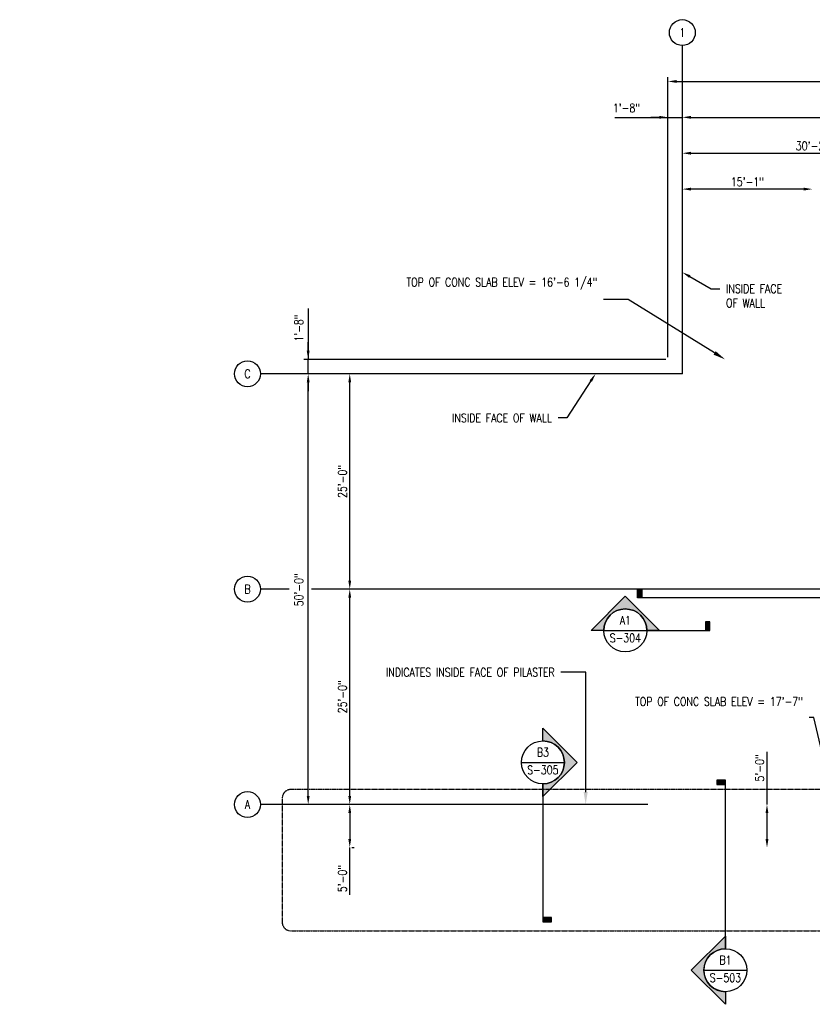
# Model space of a CAD drawing. Header units: inches. Extents: x -26116 to 15072, y -2682 to 449.
# Tile 2 of 5: x -1491 to -387, y -922 to 449. Entities that reach past the tile are written whole.
import ezdxf
from ezdxf import colors
from ezdxf.entities.mleader import LeaderData, LeaderLine
from ezdxf.enums import TextEntityAlignment as Align
from ezdxf.math import Vec2, Vec3

# ---------------------------------------------------------------- set-up
doc = ezdxf.new("R2010")
doc.units = ezdxf.units.IN
doc.header["$MEASUREMENT"] = 0
doc.linetypes.add('CENTER2', pattern=[1.125, 0.75, -0.125, 0.125, -0.125])
doc.linetypes.add('DASHED2', pattern=[0.375, 0.25, -0.125])
doc.layers.get('Defpoints').update_dxf_attribs({"color": 6})
for name, color, linetype in [('A-ANNO-SYMB', 2, 'Continuous'), ('G-ANNO-SYMB', 2, 'Continuous'), ('S-ANNO-DIMS', 1, 'Continuous'), ('S-ANNO-NOTE', 2, 'Continuous'), ('S-ANNO-SYMB', 2, 'Continuous'), ('S-ANNO-TEXT', 2, 'Continuous'), ('S-GRID', 1, 'CENTER2'), ('S-GRID-IDEN', 1, 'Continuous')]:
    doc.layers.add(name, color=color, linetype=linetype)
doc.styles.add('Annotative', font='romans.shx', dxfattribs={"width": 0.8, "height": 0.125})
doc.styles.add('Arial', font='romans.shx', dxfattribs={"width": 0.8})
doc.styles.add('ROMANS', font='romans.shx', dxfattribs={"width": 0.8})
doc.dimstyles.new('Annotative', dxfattribs={"dimscale": 0, "dimtxt": 0.125, "dimasz": 0.125, "dimexe": 0.0625, "dimexo": 0.03125, "dimgap": 0.03125, "dimtad": 1, "dimdec": 3, "dimzin": 3, "dimdsep": 46, "dimlunit": 4, "dimtxsty": 'Annotative', "dimcen": 0.09, "dimclrd": 256, "dimclrt": 2, "dimazin": 2, "dimtfac": 1, "dimtdec": 3, "dimtmove": 1, "dimatfit": 3, "dimfxl": 1, "dimtfill": 1, "dimfrac": 2, "dimtolj": 1, "dimtzin": 0, "dimlwd": -1, "dimarcsym": 0})

# ---------------------------------------------------------------- blocks, each defined once
blk = doc.blocks.new('Grid - Circle 3_8_-570341-03_SP_Framing Framing Plan-BO SLAB HIGH_DOC')
at = {"layer": 'S-GRID-IDEN'}
blk.add_circle((0, 0), 0.188, dxfattribs=at)
blk = doc.blocks.new('*D20')
at = {"layer": 'Defpoints', "color": 0, "transparency": 16777216}
for p in [(-568, 313.2), (-588, -24), (-568, -24)]:
    blk.add_point(p, dxfattribs=at)
at = {"layer": 'S-ANNO-DIMS', "transparency": 16777216}
for p, q in [((-661.8, 313.2), (-588, 313.2)), ((-600, 313.2), (-612, 313.2)), ((-588, 313.2), (-568, 313.2)), ((-588, 313.2), (-568, 313.2)), ((-556, 313.2), (-544, 313.2))]:
    blk.add_line(p, q, dxfattribs=at)
for points in [[(-600, 315.2), (-600, 311.2), (-588, 313.2)], [(-556, 315.2), (-556, 311.2), (-568, 313.2)]]:
    blk.add_solid(points, dxfattribs=at)
at = {"layer": 'S-ANNO-DIMS', "color": 2, "lineweight": -3, "transparency": 16777216, "insert": (-664.7, 332.2), "char_height": 12, "width": 49.311, "attachment_point": 1, "line_spacing_factor": 0.983083, "style": 'Annotative'}
blk.add_mtext('\\A1;1\'-8"', dxfattribs=at)
blk = doc.blocks.new('*D14')
at = {"layer": 'Defpoints', "color": 0, "transparency": 16777216}
for p in [(-206, 263.2), (-568, -24), (-206, -24)]:
    blk.add_point(p, dxfattribs=at)
at = {"layer": 'S-ANNO-DIMS', "transparency": 16777216}
blk.add_line((-556, 263.2), (-218, 263.2), dxfattribs=at)
for points in [[(-556, 265.2), (-556, 261.2), (-568, 263.2)], [(-218, 265.2), (-218, 261.2), (-206, 263.2)]]:
    blk.add_solid(points, dxfattribs=at)
at = {"layer": 'S-ANNO-DIMS', "color": 2, "lineweight": -3, "transparency": 16777216, "insert": (-387, 273.4), "char_height": 12, "width": 60.165, "attachment_point": 5, "style": 'Annotative'}
blk.add_mtext('\\A1;30\'-2"', dxfattribs=at)
blk = doc.blocks.new('*D12')
at = {"layer": 'Defpoints', "color": 0, "transparency": 16777216}
for p in [(568, 313.2), (-568, -24), (568, -24)]:
    blk.add_point(p, dxfattribs=at)
at = {"layer": 'S-ANNO-DIMS', "transparency": 16777216}
blk.add_line((-556, 313.2), (556, 313.2), dxfattribs=at)
for points in [[(-556, 315.2), (-556, 311.2), (-568, 313.2)], [(556, 315.2), (556, 311.2), (568, 313.2)]]:
    blk.add_solid(points, dxfattribs=at)
at = {"layer": 'S-ANNO-DIMS', "color": 2, "lineweight": -3, "transparency": 16777216, "insert": (0, 323.4), "char_height": 12, "width": 71.018, "attachment_point": 5, "style": 'Annotative'}
blk.add_mtext('\\A1;94\'-8"', dxfattribs=at)
blk = doc.blocks.new('*D17')
at = {"layer": 'Defpoints', "color": 0, "transparency": 16777216}
for p in [(-1031.2, -344), (-753.8, -344), (-781.8, -644)]:
    blk.add_point(p, dxfattribs=at)
at = {"layer": 'S-ANNO-DIMS', "transparency": 16777216}
blk.add_line((-1031.2, -632), (-1031.2, -356), dxfattribs=at)
for points in [[(-1033.2, -356), (-1029.2, -356), (-1031.2, -344)], [(-1033.2, -632), (-1029.2, -632), (-1031.2, -644)]]:
    blk.add_solid(points, dxfattribs=at)
at = {"layer": 'S-ANNO-DIMS', "color": 2, "lineweight": -3, "transparency": 16777216, "insert": (-1041.4, -494), "char_height": 12, "width": 60.165, "attachment_point": 5, "rotation": 90, "style": 'Annotative'}
blk.add_mtext('\\A1;25\'-0"', dxfattribs=at)
blk = doc.blocks.new('*D16')
at = {"layer": 'Defpoints', "color": 0, "transparency": 16777216}
for p in [(-1031.2, -44), (-753.8, -44), (-753.8, -344)]:
    blk.add_point(p, dxfattribs=at)
at = {"layer": 'S-ANNO-DIMS', "transparency": 16777216}
blk.add_line((-1031.2, -332), (-1031.2, -56), dxfattribs=at)
for points in [[(-1033.2, -56), (-1029.2, -56), (-1031.2, -44)], [(-1033.2, -332), (-1029.2, -332), (-1031.2, -344)]]:
    blk.add_solid(points, dxfattribs=at)
at = {"layer": 'S-ANNO-DIMS', "color": 2, "lineweight": -3, "transparency": 16777216, "insert": (-1041.4, -194), "char_height": 12, "width": 60.165, "attachment_point": 5, "rotation": 90, "style": 'Annotative'}
blk.add_mtext('\\A1;25\'-0"', dxfattribs=at)
blk = doc.blocks.new('*D11')
at = {"layer": 'Defpoints', "color": 0, "transparency": 16777216}
for p in [(-1089.1, -24), (-588, -24), (-753.8, -44)]:
    blk.add_point(p, dxfattribs=at)
at = {"layer": 'S-ANNO-DIMS', "transparency": 16777216}
for p, q in [((-1089.1, 47.1), (-1089.1, -24)), ((-1089.1, -12), (-1089.1, 0)), ((-1089.1, -44), (-1089.1, -24)), ((-1089.1, -44), (-1089.1, -24)), ((-1089.1, -56), (-1089.1, -68))]:
    blk.add_line(p, q, dxfattribs=at)
at = {"layer": 'S-ANNO-DIMS', "color": 0, "lineweight": -2, "transparency": 16777216}
blk.add_line((-591, -24), (-1095.1, -24), dxfattribs=at)
at = {"layer": 'S-ANNO-DIMS', "transparency": 16777216}
for points in [[(-1091.1, -12), (-1087.1, -12), (-1089.1, -24)], [(-1091.1, -56), (-1087.1, -56), (-1089.1, -44)]]:
    blk.add_solid(points, dxfattribs=at)
at = {"layer": 'S-ANNO-DIMS', "color": 2, "lineweight": -3, "transparency": 16777216, "insert": (-1108.1, 0.7), "char_height": 12, "width": 49.311, "attachment_point": 1, "rotation": 90, "line_spacing_factor": 0.983083, "style": 'Annotative'}
blk.add_mtext('\\A1;1\'-8"', dxfattribs=at)
blk = doc.blocks.new('*D15')
at = {"layer": 'Defpoints', "color": 0, "transparency": 16777216}
for p in [(-1089.1, -44), (-753.8, -44), (-781.8, -644)]:
    blk.add_point(p, dxfattribs=at)
at = {"layer": 'S-ANNO-DIMS', "transparency": 16777216}
blk.add_line((-1089.1, -632), (-1089.1, -56), dxfattribs=at)
for points in [[(-1091.1, -56), (-1087.1, -56), (-1089.1, -44)], [(-1091.1, -632), (-1087.1, -632), (-1089.1, -644)]]:
    blk.add_solid(points, dxfattribs=at)
at = {"layer": 'S-ANNO-DIMS', "color": 2, "lineweight": -3, "transparency": 16777216, "insert": (-1108.1, -368), "char_height": 12, "attachment_point": 1, "rotation": 90, "line_spacing_factor": 0.983083, "style": 'Annotative'}
blk.add_mtext('\\A1;50\'-0"', dxfattribs=at)
blk = doc.blocks.new('*D21')
at = {"layer": 'Defpoints', "color": 0, "transparency": 16777216}
for p in [(-432.3, -644), (-450.1, -704), (-432.3, -704)]:
    blk.add_point(p, dxfattribs=at)
at = {"layer": 'S-ANNO-DIMS', "transparency": 16777216}
for p, q in [((-450.1, -570.7), (-450.1, -644)), ((-450.1, -656), (-450.1, -692))]:
    blk.add_line(p, q, dxfattribs=at)
for points in [[(-452.1, -656), (-448.1, -656), (-450.1, -644)], [(-452.1, -692), (-448.1, -692), (-450.1, -704)]]:
    blk.add_solid(points, dxfattribs=at)
at = {"layer": 'S-ANNO-DIMS', "color": 2, "lineweight": -3, "transparency": 16777216, "insert": (-460.3, -593.1), "char_height": 12, "width": 49.311, "attachment_point": 5, "rotation": 90, "style": 'Annotative'}
blk.add_mtext('\\A1;5\'-0"', dxfattribs=at)
blk = doc.blocks.new('*U5')
at = {"lineweight": -3}
h = blk.add_hatch(color=256, dxfattribs=at)
edge = h.paths.add_edge_path()
edge.add_line((-0.312, 0), (-0.495, 0))
edge.add_line((-0.495, 0), (0, 0.495))
edge.add_line((0, 0.495), (0.495, 0))
edge.add_line((0.495, 0), (0.312, 0))
edge.add_arc((0, 0), 0.312, 0, 180)
blk.add_hatch(color=256, dxfattribs=at).paths.add_polyline_path([(1.163, 0), (1.226, 0), (1.226, 0.125), (1.163, 0.125)])
for p, q in [((0, 0.495), (-0.495, 0)), ((0.495, 0), (0, 0.495)), ((-0.312, 0), (0.312, 0))]:
    blk.add_line(p, q, dxfattribs=at)
at = {"linetype": 'Continuous', "lineweight": -3}
blk.add_line((0.312, 0), (1.226, 0), dxfattribs=at)
at = {"lineweight": -3, "flags": 128}
blk.add_lwpolyline([(-0.312, 0), (-0.495, 0), (0, 0.495), (0.495, 0), (0.312, 0, 1), (-0.312, 0)], format="xyb", close=True, dxfattribs=at)
blk.add_lwpolyline([(-0.312, 0.016), (-0.312, 0.016)], dxfattribs=at)
blk.add_lwpolyline([(-0.312, 0.016), (-0.312, 0.016)], dxfattribs=at)
blk.add_lwpolyline([(1.163, 0), (1.226, 0), (1.226, 0.125), (1.163, 0.125), (1.163, 0)], close=True, dxfattribs=at)
at = {"lineweight": -3}
blk.add_circle((0, 0), 0.312, dxfattribs=at)
at = {"linetype": 'Continuous', "lineweight": -3, "style": 'Arial'}
blk.add_attdef('X#', text='', height=0.0938, dxfattribs=at).set_placement((0, 0.047), align=Align.BOTTOM_CENTER)
blk.add_attdef('X-###', text='', height=0.0938, dxfattribs=at).set_placement((0, -0.047), align=Align.TOP_CENTER)
blk = doc.blocks.new('*U42')
at = {"lineweight": -3}
h = blk.add_hatch(color=256, dxfattribs=at)
edge = h.paths.add_edge_path()
edge.add_line((-3.583, 0), (-3.765, 0))
edge.add_line((-3.765, 0), (-3.271, 0.495))
edge.add_line((-3.271, 0.495), (-2.776, 0))
edge.add_line((-2.776, 0), (-2.958, 0))
edge.add_arc((-3.271, 0), 0.312, 0, 180)
blk.add_hatch(color=256, dxfattribs=at).paths.add_polyline_path([(10.774, 0), (10.837, 0), (10.837, 0.125), (10.774, 0.125)])
for p, q in [((-3.271, 0.495), (-3.765, 0)), ((-2.776, 0), (-3.271, 0.495)), ((-3.583, 0), (-2.958, 0))]:
    blk.add_line(p, q, dxfattribs=at)
at = {"linetype": 'Continuous', "lineweight": -3}
blk.add_line((-2.958, 0), (10.837, 0), dxfattribs=at)
at = {"lineweight": -3, "flags": 128}
blk.add_lwpolyline([(-3.583, 0), (-3.765, 0), (-3.271, 0.495), (-2.776, 0), (-2.958, 0, 1), (-3.583, 0)], format="xyb", close=True, dxfattribs=at)
blk.add_lwpolyline([(-3.583, 0.016), (-3.583, 0.016)], dxfattribs=at)
blk.add_lwpolyline([(-3.583, 0.016), (-3.583, 0.016)], dxfattribs=at)
blk.add_lwpolyline([(10.774, 0), (10.837, 0), (10.837, 0.125), (10.774, 0.125), (10.774, 0)], close=True, dxfattribs=at)
at = {"lineweight": -3}
blk.add_circle((-3.271, 0), 0.312, dxfattribs=at)
at = {"linetype": 'Continuous', "lineweight": -3, "style": 'Arial'}
blk.add_attdef('X#', text='', height=0.0938, dxfattribs=at).set_placement((-3.271, 0.047), align=Align.BOTTOM_CENTER)
blk.add_attdef('X-###', text='', height=0.0938, dxfattribs=at).set_placement((-3.271, -0.047), align=Align.TOP_CENTER)
blk = doc.blocks.new('*U10')
at = {"lineweight": -3}
h = blk.add_hatch(color=256, dxfattribs=at)
edge = h.paths.add_edge_path()
edge.add_line((0, 0.312), (0, 0.495))
edge.add_line((0, 0.495), (0.495, 0))
edge.add_line((0.495, 0), (0, -0.495))
edge.add_line((0, -0.495), (0, -0.312))
edge.add_arc((0, 0), 0.312, 270, 450)
blk.add_hatch(color=256, dxfattribs=at).paths.add_polyline_path([(0, -2.251), (0, -2.314), (0.125, -2.314), (0.125, -2.251)])
for p, q in [((0.495, 0), (0, 0.495)), ((-0.312, 0), (0.312, 0)), ((0, -0.495), (0.495, 0))]:
    blk.add_line(p, q, dxfattribs=at)
at = {"linetype": 'Continuous', "lineweight": -3}
blk.add_line((0, -0.312), (0, -2.314), dxfattribs=at)
at = {"lineweight": -3, "flags": 128}
blk.add_lwpolyline([(0, 0.312), (0, 0.495), (0.495, 0), (0, -0.495), (0, -0.312, 1), (0, 0.312)], format="xyb", close=True, dxfattribs=at)
blk.add_lwpolyline([(0.016, 0.312), (0.016, 0.312)], dxfattribs=at)
blk.add_lwpolyline([(0.016, 0.312), (0.016, 0.312)], dxfattribs=at)
blk.add_lwpolyline([(0, -2.251), (0, -2.314), (0.125, -2.314), (0.125, -2.251), (0, -2.251)], close=True, dxfattribs=at)
at = {"lineweight": -3}
blk.add_circle((0, 0), 0.312, dxfattribs=at)
at = {"linetype": 'Continuous', "lineweight": -3, "style": 'Arial'}
blk.add_attdef('X#', text='', height=0.0938, dxfattribs=at).set_placement((0, 0.047), align=Align.BOTTOM_CENTER)
blk.add_attdef('X-###', text='', height=0.0938, dxfattribs=at).set_placement((0, -0.047), align=Align.TOP_CENTER)
blk = doc.blocks.new('*U44')
at = {"lineweight": -3}
blk.add_hatch(color=256, dxfattribs=at).paths.add_polyline_path([(0, 2.382), (0, 2.444), (-0.125, 2.444), (-0.125, 2.382)])
h = blk.add_hatch(color=256, dxfattribs=at)
edge = h.paths.add_edge_path()
edge.add_line((0, -0.625), (0, -0.807))
edge.add_line((0, -0.807), (-0.495, -0.312))
edge.add_line((-0.495, -0.312), (0, 0.182))
edge.add_line((0, 0.182), (0, 0))
edge.add_arc((0, -0.312), 0.312, 90, 270)
at = {"linetype": 'Continuous', "lineweight": -3}
blk.add_line((0, 0), (0, 2.444), dxfattribs=at)
at = {"lineweight": -3}
for p, q in [((0, 0.182), (-0.495, -0.312)), ((-0.495, -0.312), (0, -0.807)), ((-0.312, -0.312), (0.312, -0.312))]:
    blk.add_line(p, q, dxfattribs=at)
at = {"lineweight": -3, "flags": 128}
blk.add_lwpolyline([(0, 2.382), (0, 2.444), (-0.125, 2.444), (-0.125, 2.382), (0, 2.382)], close=True, dxfattribs=at)
blk.add_lwpolyline([(0, -0.625), (0, -0.807), (-0.495, -0.312), (0, 0.182), (0, 0, 1), (0, -0.625)], format="xyb", close=True, dxfattribs=at)
blk.add_lwpolyline([(-0.016, -0.625), (-0.016, -0.625)], dxfattribs=at)
blk.add_lwpolyline([(-0.016, -0.625), (-0.016, -0.625)], dxfattribs=at)
at = {"lineweight": -3}
blk.add_circle((0, -0.312), 0.312, dxfattribs=at)
at = {"linetype": 'Continuous', "lineweight": -3, "style": 'Arial'}
blk.add_attdef('X#', text='', height=0.0938, dxfattribs=at).set_placement((0, -0.266), align=Align.BOTTOM_CENTER)
blk.add_attdef('X-###', text='', height=0.0938, dxfattribs=at).set_placement((0, -0.359), align=Align.TOP_CENTER)
blk = doc.blocks.new('*D36')
at = {"layer": 'Defpoints', "color": 0, "transparency": 16777216}
for p in [(-568, 213.2), (-387, 6), (-568, -24)]:
    blk.add_point(p, dxfattribs=at)
at = {"layer": 'S-ANNO-DIMS', "transparency": 16777216}
blk.add_line((-399, 213.2), (-556, 213.2), dxfattribs=at)
for points in [[(-556, 215.2), (-556, 211.2), (-568, 213.2)], [(-399, 215.2), (-399, 211.2), (-387, 213.2)]]:
    blk.add_solid(points, dxfattribs=at)
at = {"layer": 'S-ANNO-DIMS', "color": 2, "lineweight": -3, "transparency": 16777216, "insert": (-477.5, 223.4), "char_height": 12, "width": 60.165, "attachment_point": 5, "style": 'Annotative'}
blk.add_mtext('\\A1;15\'-1"', dxfattribs=at)
blk = doc.blocks.new('*D45')
at = {"layer": 'Defpoints', "color": 0, "transparency": 16777216}
for p in [(588, 363.2), (-588, -24), (588, -24)]:
    blk.add_point(p, dxfattribs=at)
at = {"layer": 'S-ANNO-DIMS', "color": 0, "lineweight": -2, "transparency": 16777216}
for p, q in [((-588, -21), (-588, 369.2)), ((588, -21), (588, 369.2))]:
    blk.add_line(p, q, dxfattribs=at)
at = {"layer": 'S-ANNO-DIMS', "transparency": 16777216}
blk.add_line((-576, 363.2), (576, 363.2), dxfattribs=at)
for points in [[(-576, 365.2), (-576, 361.2), (-588, 363.2)], [(576, 365.2), (576, 361.2), (588, 363.2)]]:
    blk.add_solid(points, dxfattribs=at)
at = {"layer": 'S-ANNO-DIMS', "color": 2, "lineweight": -3, "transparency": 16777216, "insert": (0, 373.4), "char_height": 12, "width": 71.018, "attachment_point": 5, "style": 'Annotative'}
blk.add_mtext('\\A1;98\'-0"', dxfattribs=at)
blk = doc.blocks.new('*D65')
at = {"layer": 'Defpoints', "color": 0, "transparency": 16777216}
for p in [(-1031.2, -644), (-1031.3, -704), (-1031.2, -704)]:
    blk.add_point(p, dxfattribs=at)
at = {"layer": 'S-ANNO-DIMS', "color": 0, "lineweight": -2, "transparency": 16777216}
for p, q in [((-1034.2, -644), (-1037.2, -644)), ((-1028.3, -704), (-1025.2, -704))]:
    blk.add_line(p, q, dxfattribs=at)
at = {"layer": 'S-ANNO-DIMS', "transparency": 16777216}
for p, q in [((-1031.2, -656), (-1031.2, -692)), ((-1031.2, -769.7), (-1031.2, -704))]:
    blk.add_line(p, q, dxfattribs=at)
for points in [[(-1033.2, -656), (-1029.2, -656), (-1031.2, -644)], [(-1033.2, -692), (-1029.2, -692), (-1031.2, -704)]]:
    blk.add_solid(points, dxfattribs=at)
at = {"layer": 'S-ANNO-DIMS', "color": 2, "transparency": 16777216, "insert": (-1041.4, -747.2), "char_height": 12, "attachment_point": 5, "rotation": 90, "style": 'Annotative'}
blk.add_mtext('\\A1;5\'-0"', dxfattribs=at)

msp = doc.modelspace()

# ---------------------------------------------------------------- linework, layer by layer
at = {"layer": 'A-ANNO-SYMB', "linetype": 'DASHED2', "lineweight": -3}
msp.add_lwpolyline([(1113.1835, -807.9827), (1113.1835, -635.1466, 0.414213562), (1101.1835, -623.1466), (-1113.2843, -623.1466, 0.414213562), (-1125.2843, -635.1466), (-1125.2843, -807.9827, 0.414213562), (-1113.2843, -819.9827), (1101.1835, -819.9827, 0.414213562)], format="xyb", close=True, dxfattribs=at)
at = {"layer": 'S-GRID', "lineweight": -3}
for p, q in [((-568, -44), (-568, 413.2255)), ((-568, -44), (-1155.6463, -44)), ((-1115.7052, -344), (-1155.6463, -344)), ((644.4971, -344), (-1084.3546, -344)), ((-616, -644), (-1155.6463, -644))]:
    msp.add_line(p, q, dxfattribs=at)

# ---------------------------------------------------------------- block references
at = {"layer": 'G-ANNO-SYMB', "lineweight": -3}
ref = msp.add_blockref('*U42', (409.812, -356), dxfattribs=dict(at, xscale=-96, yscale=96, zscale=96))
ref.add_attrib('X-###', 'S-302', dxfattribs={"layer": 'S-ANNO-SYMB', "color": 1, "linetype": 'Continuous', "lineweight": -2, "height": 12, "style": 'ROMANS', "width": 0.8}).set_placement((723.8046, -360.5), align=Align.TOP_CENTER)
ref.add_attrib('X#', 'B1', dxfattribs={"layer": 'S-ANNO-TEXT', "color": 1, "linetype": 'Continuous', "lineweight": -2, "height": 12, "style": 'ROMANS', "width": 0.8}).set_placement((723.8046, -351.5), align=Align.BOTTOM_CENTER)
ref = msp.add_blockref('*U5', (-647.4013, -401.5163), dxfattribs=dict(at, xscale=96, yscale=96, zscale=96))
ref.add_attrib('X-###', 'S-304', dxfattribs={"layer": 'S-ANNO-SYMB', "color": 1, "linetype": 'Continuous', "lineweight": -2, "height": 12, "style": 'ROMANS', "width": 0.8}).set_placement((-647.4013, -406.0163), align=Align.TOP_CENTER)
ref.add_attrib('X#', 'A1', dxfattribs={"layer": 'S-ANNO-TEXT', "color": 1, "linetype": 'Continuous', "lineweight": -2, "height": 12, "style": 'ROMANS', "width": 0.8}).set_placement((-647.4013, -397.0163), align=Align.BOTTOM_CENTER)
ref = msp.add_blockref('*U10', (-762.2234, -585.3857), dxfattribs=dict(at, xscale=96, yscale=96, zscale=96))
ref.add_attrib('X-###', 'S-305', dxfattribs={"layer": 'S-ANNO-SYMB', "color": 1, "linetype": 'Continuous', "lineweight": -2, "height": 12, "style": 'ROMANS', "width": 0.8}).set_placement((-762.2234, -589.8857), align=Align.TOP_CENTER)
ref.add_attrib('X#', 'B3', dxfattribs={"layer": 'S-ANNO-TEXT', "color": 1, "linetype": 'Continuous', "lineweight": -2, "height": 12, "style": 'ROMANS', "width": 0.8}).set_placement((-762.2234, -580.8857), align=Align.BOTTOM_CENTER)
ref = msp.add_blockref('*U44', (-508, -844.8218), dxfattribs=dict(at, xscale=96, yscale=96, zscale=96))
ref.add_attrib('X-###', 'S-503', dxfattribs={"layer": 'S-ANNO-SYMB', "color": 1, "linetype": 'Continuous', "lineweight": -2, "height": 12, "style": 'ROMANS', "width": 0.8}).set_placement((-508, -879.3217), align=Align.TOP_CENTER)
ref.add_attrib('X#', 'B1', dxfattribs={"layer": 'S-ANNO-TEXT', "color": 1, "linetype": 'Continuous', "lineweight": -2, "height": 12, "style": 'ROMANS', "width": 0.8}).set_placement((-508, -870.3218), align=Align.BOTTOM_CENTER)
at = {"layer": 'S-GRID-IDEN', "lineweight": -3, "xscale": 95.99999999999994, "yscale": 95.99999999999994, "zscale": 95.99999999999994}
msp.add_blockref('Grid - Circle 3_8_-570341-03_SP_Framing Framing Plan-BO SLAB HIGH_DOC', (-568, 431.2255), dxfattribs=at)
at = {"layer": 'S-GRID-IDEN', "lineweight": -3, "xscale": 95.99999999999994, "yscale": 95.99999999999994, "zscale": 95.99999999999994, "rotation": 89.9999999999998}
for p in [(-1173.6463, -44), (-1173.6463, -344), (-1173.6463, -644)]:
    msp.add_blockref('Grid - Circle 3_8_-570341-03_SP_Framing Framing Plan-BO SLAB HIGH_DOC', p, dxfattribs=at)

# ---------------------------------------------------------------- texts
at = {"layer": 'S-ANNO-NOTE', "lineweight": -3, "char_height": 12, "width": 12, "attachment_point": 5, "style": 'Annotative'}
for s, insert in [('1', (-568, 431.2255)), ('C', (-1173.6463, -44)), ('B', (-1173.6463, -344)), ('A', (-1173.6463, -644))]:
    msp.add_mtext(s, dxfattribs=dict(at, insert=insert))

# ---------------------------------------------------------------- dimensions: what is measured, and where the dimension line sits
at = {"layer": 'S-ANNO-DIMS', "lineweight": -3}
for base, p1, p2, override, picture, middle in [((588, 363.2255), (-588, -24), (588, -24), {"dimpost": '\\X', "dimse1": 0, "dimse2": 0, "dimtfill": 0}, '*D45', (0, 373.3683)), ((568, 313.2255), (-568, -24), (568, -24), {"dimpost": '\\X', "dimse1": 1, "dimse2": 1, "dimtfill": 0}, '*D12', (0, 323.3683)), ((-206, 263.2255), (-568, -24), (-206, -24), {"dimpost": '\\X', "dimse1": 1, "dimse2": 1, "dimtfill": 0}, '*D14', (-387, 273.3683))]:
    dim = msp.add_linear_dim(base=base, p1=p1, p2=p2, dimstyle='Annotative', override=override, dxfattribs=at)
    dim.commit()
    dim.dimension.update_dxf_attribs({"geometry": picture, "text_midpoint": middle})
dim = msp.add_linear_dim(base=(-568, 313.2255), p1=(-588, -24), p2=(-568, -24), dimstyle='Annotative', override={"dimpost": '\\X', "dimse1": 1, "dimse2": 1, "dimtfill": 0}, dxfattribs=at)
dim.commit()
dim.dimension.update_dxf_attribs({"geometry": '*D20', "text_midpoint": (-640.0686, 305.2941), "dimtype": 160})
for base, p1, p2, angle, picture, middle in [((-568, 213.2255), (-387, 6), (-568, -24), 180, '*D36', (-477.5, 223.3683)), ((-1031.2111, -44), (-753.837, -344), (-753.837, -44), 90, '*D16', (-1041.3539, -194)), ((-1031.2111, -344), (-781.837, -644), (-753.837, -344), 90, '*D17', (-1041.3539, -494))]:
    dim = msp.add_linear_dim(base=base, p1=p1, p2=p2, angle=angle, dimstyle='Annotative', override={"dimpost": '\\X', "dimse1": 1, "dimse2": 1, "dimtfill": 0}, dxfattribs=at)
    dim.commit()
    dim.dimension.update_dxf_attribs({"geometry": picture, "text_midpoint": middle})
for base, p1, p2, override, picture, middle in [((-1089.1291, -24), (-753.837, -44), (-588, -24), {"dimpost": '\\X', "dimse1": 1, "dimse2": 0, "dimtfill": 0}, '*D11', (-1089.1291, 25.3351)), ((-1089.1291, -44), (-781.837, -644), (-753.837, -44), {"dimpost": '\\X', "dimse1": 1, "dimse2": 1, "dimtfill": 0}, '*D15', (-1089.1291, -344)), ((-450.1197, -704), (-432.3178, -644), (-432.3178, -704), {"dimpost": '\\X', "dimse1": 1, "dimse2": 1, "dimtfill": 0}, '*D21', (-450.1197, -593.1184))]:
    dim = msp.add_linear_dim(base=base, p1=p1, p2=p2, angle=90, dimstyle='Annotative', override=override, dxfattribs=at)
    dim.commit()
    dim.dimension.update_dxf_attribs({"geometry": picture, "text_midpoint": middle, "dimtype": 160})
at = {"layer": 'S-ANNO-DIMS'}
dim = msp.add_linear_dim(base=(-1031.2111, -704), p1=(-1031.2111, -644), p2=(-1031.3423, -704), angle=90, dimstyle='Annotative', override={"dimpost": '\\X', "dimtfill": 0}, dxfattribs=at)
dim.commit()
dim.dimension.update_dxf_attribs({"geometry": '*D65', "text_midpoint": (-1031.2111, -747.2366), "dimtype": 160})

# ---------------------------------------------------------------- leaders
at = {"layer": 'S-ANNO-NOTE'}
ml = msp.add_multileader_mtext('Standard', dxfattribs=at)
ml.set_content('INSIDE FACE\\POF WALL', color=256, style='Annotative')
ml.set_leader_properties(color=1, linetype='ByLayer', lineweight=-1)
ml.build(insert=Vec2(0, 0))
ml.multileader.update_dxf_attribs({"text_right_attachment_type": 3, "dogleg_length": 0.125, "arrow_head_size": 12, "scale": 96})
ctx = ml.context
ctx.base_point, ctx.scale, ctx.char_height, ctx.arrow_head_size, ctx.landing_gap_size, ctx.plane_origin = Vec3(412.1571, 94.5078), 96, 12, 12, 8.64, Vec3(568, 142.6783)
ctx.right_attachment, ctx.text_align_type = 3, 2
notes = []
notes.append((ctx, [(0, (1, 1, 0), (527.8371, 74.5078), (-1, 0), 12, [(0, [(568, 97.3418)], 0, [])])]))
ctx.mtext.insert, ctx.mtext.width, ctx.mtext.alignment, ctx.mtext.flow_direction = Vec3(507.1971, 100.5078), 153.216113, 3, 5
ml = msp.add_multileader_mtext('Standard', dxfattribs=at)
ml.set_content('INSIDE FACE\\POF WALL', color=256, style='Annotative')
ml.set_leader_properties(color=1, linetype='ByLayer', lineweight=-1)
ml.build(insert=Vec2(0, 0))
ml.multileader.update_dxf_attribs({"text_right_attachment_type": 3, "dogleg_length": 0.125, "arrow_head_size": 12, "scale": 96})
ctx = ml.context
ctx.base_point, ctx.scale, ctx.char_height, ctx.arrow_head_size, ctx.landing_gap_size, ctx.plane_origin = Vec3(-515.8371, 74.5078), 96, 12, 12, 8.64, Vec3(-568, 142.6783)
ctx.right_attachment = 3
notes.append((ctx, [(0, (1, 1, 0), (-527.8371, 74.5078), (1, 0), 12, [(0, [(-568, 97.3418)], 0, [])])]))
ctx.mtext.insert, ctx.mtext.width, ctx.mtext.flow_direction = Vec3(-507.1971, 80.5078), 153.216113, 5
at = {"layer": 'S-ANNO-NOTE', "lineweight": -3}
ml = msp.add_multileader_mtext('Standard', dxfattribs=at)
ml.set_content('TOP OF CONC SLAB ELEV = 16\'-6 1/4"', color=2, style='Annotative')
ml.set_leader_properties(color=1)
ml.build(insert=Vec2(0, 0))
ml.multileader.update_dxf_attribs({"text_right_attachment_type": 3, "dogleg_length": 0.36, "arrow_head_size": 17.28, "scale": 96})
ctx = ml.context
ctx.base_point, ctx.scale, ctx.char_height, ctx.arrow_head_size, ctx.landing_gap_size, ctx.plane_origin = Vec3(-845.1058, 81.5416), 96, 12, 17.28, 8.64, Vec3(-925.8821, 26.0088)
ctx.right_attachment, ctx.text_align_type = 3, 2
notes.append((ctx, [(1, (1, 1, 0), (-643.323, 59.2559), (-1, 0), 34.56, [(0, [(-508.3795, -24)], 0, [])])]))
ctx.mtext.insert, ctx.mtext.width, ctx.mtext.defined_height, ctx.mtext.alignment, ctx.mtext.flow_direction = Vec3(-686.523, 89.5416), 181.229335, 50.638, 3, 5
at = {"layer": 'S-ANNO-NOTE'}
ml = msp.add_multileader_mtext('Standard', dxfattribs=at)
ml.set_content('INSIDE FACE OF WALL', color=256, style='Annotative')
ml.set_leader_properties(color=1, linetype='ByLayer', lineweight=-1)
ml.build(insert=Vec2(0, 0))
ml.multileader.update_dxf_attribs({"text_right_attachment_type": 3, "dogleg_length": 0.125, "arrow_head_size": 12, "scale": 96})
ctx = ml.context
ctx.base_point, ctx.scale, ctx.char_height, ctx.arrow_head_size, ctx.landing_gap_size, ctx.plane_origin = Vec3(-917.3826, -105.5997), 96, 12, 12, 8.64, Vec3(-688.854, 1.3365)
ctx.right_attachment, ctx.text_align_type = 3, 2
notes.append((ctx, [(0, (1, 1, 0), (-729.0169, -105.5997), (-1, 0), 12, [(0, [(-688.854, -44)], 0, [])])]))
ctx.mtext.insert, ctx.mtext.width, ctx.mtext.alignment, ctx.mtext.flow_direction = Vec3(-749.6569, -99.5997), 264.233668, 3, 5
ml = msp.add_multileader_mtext('Standard', dxfattribs=at)
ml.set_content('INDICATES INSIDE FACE OF PILASTER', color=2, style='Annotative')
ml.set_leader_properties()
ml.build(insert=Vec2(0, 0))
ml.multileader.update_dxf_attribs({"dogleg_length": 0.36, "arrow_head_size": 17.28, "scale": 96})
ctx = ml.context
ctx.base_point, ctx.scale, ctx.char_height, ctx.arrow_head_size, ctx.landing_gap_size, ctx.plane_origin = Vec3(-843.611, -459.8443), 96, 12, 17.28, 8.64, Vec3(-681.2312, -550.7077)
ctx.text_align_type = 2
notes.append((ctx, [(0, (1, 1, 0), (-702.6281, -459.8443), (-1, 0), 34.56, [(0, [(-702.6281, -644)], 0, [])])]))
ctx.mtext.insert, ctx.mtext.width, ctx.mtext.alignment, ctx.mtext.flow_direction = Vec3(-745.8281, -453.8443), 91.811975, 3, 5
at = {"layer": 'S-ANNO-NOTE', "lineweight": -3}
ml = msp.add_multileader_mtext('Standard', dxfattribs=at)
ml.set_content('TOP OF CONC SLAB ELEV = 17\'-7"', color=2, style='Annotative')
ml.set_leader_properties(color=1)
ml.build(insert=Vec2(0, 0))
ml.multileader.update_dxf_attribs({"text_right_attachment_type": 3, "dogleg_length": 0.36, "arrow_head_size": 17.28, "scale": 96})
ctx = ml.context
ctx.base_point, ctx.scale, ctx.char_height, ctx.arrow_head_size, ctx.landing_gap_size, ctx.plane_origin = Vec3(-555.0857, -500.6247), 96, 12, 17.28, 8.64, Vec3(-799.3864, -588.6463)
ctx.right_attachment, ctx.text_align_type = 3, 2
notes.append((ctx, [(1, (1, 1, 0), (-384.7661, -522.9105), (-1, 0), 6.7539, [(0, [(-356.4681, -644)], 0, [])])]))
ctx.mtext.insert, ctx.mtext.width, ctx.mtext.alignment, ctx.mtext.flow_direction = Vec3(-400.16, -494.6247), 159.993002, 3, 5
for ctx, leaders in notes:
    for number, flags, end, landing, length, lines in leaders:
        leader = LeaderData()
        leader.index, (leader.has_last_leader_line, leader.has_dogleg_vector, leader.attachment_direction) = number, flags
        leader.last_leader_point, leader.dogleg_vector, leader.dogleg_length = Vec3(end), Vec3(landing), length
        for number, points, colour, breaks in lines:
            line = LeaderLine()
            line.index, line.vertices, line.color, line.breaks = number, Vec3.list(points), colors.encode_raw_color(colour), breaks
            leader.lines.append(line)
        ctx.leaders.append(leader)

doc.saveas('drawing.dxf')
